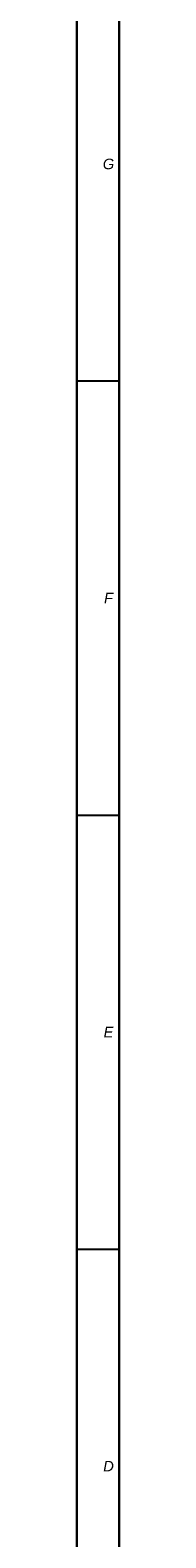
# Model space of a CAD drawing. Header units: millimetres. Extents: x 0 to 1189, y 0 to 841.
# Tile 21 of 68: x 0 to 8, y 283 to 570. Entities that reach past the tile are written whole.
import ezdxf

# ---------------------------------------------------------------- set-up
doc = ezdxf.new("R2010")
doc.units = ezdxf.units.MM
doc.header["$LTSCALE"] = 65.395
doc.layers.get('0').update_dxf_attribs({"linetype": 'CONTINUOUS'})
doc.layers.add('7_ALL_NOTE', color=7, linetype='CONTINUOUS')
doc.styles.add('TEXTSTYLE_3', font='ariali.ttf')

msp = doc.modelspace()

# ---------------------------------------------------------------- linework, layer by layer
at = {"color": 7, "linetype": 'Continuous'}
for p, q in [((0, 0), (0, 841)), ((8, 8), (8, 833))]:
    msp.add_line(p, q, dxfattribs=at)
at = {"color": 2, "linetype": 'Continuous'}
for p, q in [((0, 833), (0, 8)), ((8, 833), (8, 8)), ((0, 503), (8, 503)), ((0, 420.5), (8, 420.5)), ((0, 338), (8, 338))]:
    msp.add_line(p, q, dxfattribs=at)

# ---------------------------------------------------------------- texts
at = {"layer": '7_ALL_NOTE', "color": 1, "linetype": 'Continuous', "char_height": 2, "attachment_point": 2, "line_spacing_factor": 0.9, "style": 'TEXTSTYLE_3'}
for s, insert, width in [('G', (6, 545.25), 2.171), ('F', (6, 462.75), 1.83643), ('E', (6, 380.25), 1.98513), ('D', (6, 297.75), 2.01487)]:
    msp.add_mtext(s, dxfattribs=dict(at, insert=insert, width=width))

doc.saveas('drawing.dxf')
